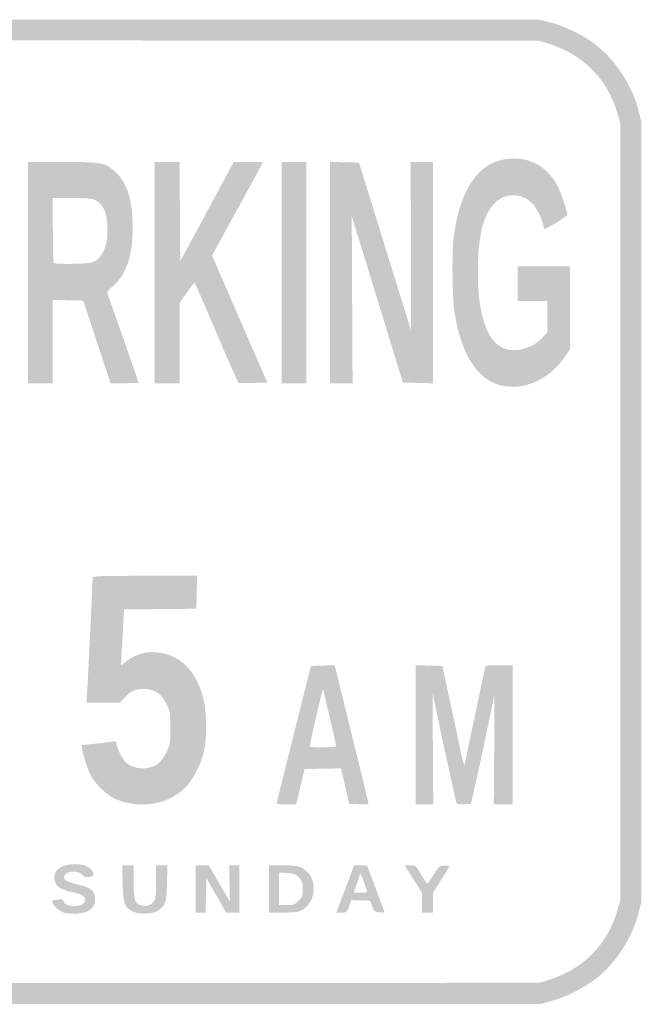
# Model space of a CAD drawing. Header units: inches. Extents: x -0.5 to 0.5, y -0.74 to 0.74.
# Tile 4 of 4: x 0.05 to 0.5, y 0.03 to 0.74. Entities that reach past the tile are written whole.
import ezdxf

# ---------------------------------------------------------------- set-up
doc = ezdxf.new("R2010")
doc.units = ezdxf.units.IN
doc.header["$MEASUREMENT"] = 0

msp = doc.modelspace()

# ---------------------------------------------------------------- hatches: boundary and pattern name
h = msp.add_hatch(color=7)
edge = h.paths.add_edge_path()
edge.add_spline(control_points=[(-0.42887, 0.02951), (-0.45596, 0.03442), (-0.4789, 0.05182), (-0.49112, 0.07672), (-0.49352, 0.08162), (-0.49641, 0.08925), (-0.49752, 0.09367)], knot_values=[0, 0, 0, 0, 1, 1, 1, 2, 2, 2, 2], degree=3, periodic=0)
edge.add_line((-0.49752, 0.09367), (-0.49955, 0.10169))
edge.add_line((-0.49955, 0.10169), (-0.49955, 0.3818))
edge.add_line((-0.49955, 0.3818), (-0.49955, 0.66191))
edge.add_line((-0.49955, 0.66191), (-0.49752, 0.66994))
edge.add_spline(control_points=[(-0.49752, 0.66994), (-0.49311, 0.68738), (-0.4816, 0.70528), (-0.46766, 0.71638), (-0.45866, 0.72355), (-0.44517, 0.73031), (-0.43443, 0.73303)], knot_values=[0, 0, 0, 0, 1, 1, 1, 2, 2, 2, 2], degree=3, periodic=0)
edge.add_line((-0.43443, 0.73303), (-0.4264, 0.73506))
edge.add_line((-0.4264, 0.73506), (0, 0.73506))
edge.add_line((0, 0.73506), (0.4264, 0.73506))
edge.add_line((0.4264, 0.73506), (0.43443, 0.73303))
edge.add_spline(control_points=[(0.43443, 0.73303), (0.44517, 0.73031), (0.45866, 0.72355), (0.46766, 0.71638), (0.4816, 0.70528), (0.49311, 0.68738), (0.49752, 0.66994)], knot_values=[0, 0, 0, 0, 1, 1, 1, 2, 2, 2, 2], degree=3, periodic=0)
edge.add_line((0.49752, 0.66994), (0.49955, 0.66191))
edge.add_line((0.49955, 0.66191), (0.49955, 0.3818))
edge.add_line((0.49955, 0.3818), (0.49955, 0.10169))
edge.add_line((0.49955, 0.10169), (0.49752, 0.09367))
edge.add_spline(control_points=[(0.49752, 0.09367), (0.49311, 0.07622), (0.4816, 0.05832), (0.46766, 0.04722), (0.45893, 0.04026), (0.44539, 0.0334), (0.43488, 0.03059)], knot_values=[0, 0, 0, 0, 1, 1, 1, 2, 2, 2, 2], degree=3, periodic=0)
edge.add_line((0.43488, 0.03059), (0.4273, 0.02856))
edge.add_line((0.4273, 0.02856), (0.00268, 0.02841))
edge.add_spline(control_points=[(0.00268, 0.02841), (-0.35885, 0.02828), (-0.42297, 0.02844), (-0.42887, 0.02951)], knot_values=[0, 0, 0, 0, 1, 1, 1, 1], degree=3, periodic=0)
edge = h.paths.add_edge_path(flags=0)
edge.add_spline(control_points=[(0.43294, 0.04574), (0.45777, 0.05345), (0.47527, 0.07111), (0.48237, 0.09563)], knot_values=[0, 0, 0, 0, 1, 1, 1, 1], degree=3, periodic=0)
edge.add_line((0.48237, 0.09563), (0.48439, 0.10259))
edge.add_line((0.48439, 0.10259), (0.48439, 0.3818))
edge.add_line((0.48439, 0.3818), (0.48439, 0.66102))
edge.add_line((0.48439, 0.66102), (0.48237, 0.66797))
edge.add_spline(control_points=[(0.48237, 0.66797), (0.47527, 0.6925), (0.45777, 0.71016), (0.43294, 0.71786)], knot_values=[0, 0, 0, 0, 1, 1, 1, 1], degree=3, periodic=0)
edge.add_line((0.43294, 0.71786), (0.4264, 0.71989))
edge.add_line((0.4264, 0.71989), (0.13136, 0.72013))
edge.add_line((0.13136, 0.72013), (-0.16369, 0.72036))
edge.add_line((-0.16369, 0.72036), (-0.16369, 0.55978))
edge.add_line((-0.16369, 0.55978), (-0.16369, 0.3992))
edge.add_line((-0.16369, 0.3992), (-0.32428, 0.3992))
edge.add_line((-0.32428, 0.3992), (-0.48487, 0.3992))
edge.add_line((-0.48487, 0.3992), (-0.48462, 0.25045))
edge.add_line((-0.48462, 0.25045), (-0.48437, 0.10169))
edge.add_line((-0.48437, 0.10169), (-0.48235, 0.09516))
edge.add_spline(control_points=[(-0.48235, 0.09516), (-0.4739, 0.06781), (-0.45261, 0.04882), (-0.42522, 0.04417), (-0.42293, 0.04379), (-0.23037, 0.04352), (0.00268, 0.04359)], knot_values=[0, 0, 0, 0, 1, 1, 1, 2, 2, 2, 2], degree=3, periodic=0)
edge.add_line((0.00268, 0.04359), (0.4264, 0.04371))
edge.add_line((0.4264, 0.04371), (0.43294, 0.04574))
edge = h.paths.add_edge_path(flags=0)
edge.add_spline(control_points=[(-0.25629, 0.43676), (-0.2277, 0.44272), (-0.2083, 0.4774), (-0.20244, 0.53301), (-0.20042, 0.55222), (-0.20108, 0.5925), (-0.2037, 0.60943), (-0.20886, 0.64279), (-0.21859, 0.66585), (-0.23339, 0.67981), (-0.24304, 0.6889), (-0.25157, 0.69221), (-0.26539, 0.69221), (-0.27943, 0.69221), (-0.28778, 0.68891), (-0.29783, 0.67937), (-0.31862, 0.65964), (-0.32964, 0.62022), (-0.32961, 0.56565), (-0.32958, 0.51003), (-0.31899, 0.47085), (-0.29839, 0.45008), (-0.2865, 0.4381), (-0.27195, 0.43349), (-0.25629, 0.43676)], knot_values=[0, 0, 0, 0, 1, 1, 1, 2, 2, 2, 3, 3, 3, 4, 4, 4, 5, 5, 5, 6, 6, 6, 7, 7, 7, 8, 8, 8, 8], degree=3, periodic=0)
edge = h.paths.add_edge_path(flags=0)
edge.add_spline(control_points=[(-0.4349, 0.51093), (-0.43491, 0.5503), (-0.43531, 0.59292), (-0.43579, 0.60564), (-0.43626, 0.61836), (-0.43656, 0.62886), (-0.43643, 0.62898), (-0.43631, 0.62911), (-0.42459, 0.58899), (-0.41039, 0.53985), (-0.39619, 0.4907), (-0.38383, 0.44798), (-0.38292, 0.44492)], knot_values=[0, 0, 0, 0, 1, 1, 1, 2, 2, 2, 3, 3, 3, 4, 4, 4, 4], degree=3, periodic=0)
edge.add_line((-0.38292, 0.44492), (-0.38127, 0.43934))
edge.add_line((-0.38127, 0.43934), (-0.3657, 0.43934))
edge.add_line((-0.3657, 0.43934), (-0.35013, 0.43934))
edge.add_line((-0.35013, 0.43934), (-0.35013, 0.56423))
edge.add_line((-0.35013, 0.56423), (-0.35013, 0.68912))
edge.add_line((-0.35013, 0.68912), (-0.36179, 0.68912))
edge.add_line((-0.36179, 0.68912), (-0.37344, 0.68912))
edge.add_line((-0.37344, 0.68912), (-0.37316, 0.59366))
edge.add_spline(control_points=[(-0.37316, 0.59366), (-0.37301, 0.54117), (-0.37298, 0.49851), (-0.3731, 0.49888), (-0.37322, 0.49925), (-0.38571, 0.54211), (-0.40086, 0.59411)], knot_values=[0, 0, 0, 0, 1, 1, 1, 2, 2, 2, 2], degree=3, periodic=0)
edge.add_line((-0.40086, 0.59411), (-0.4284, 0.68867))
edge.add_line((-0.4284, 0.68867), (-0.44368, 0.68891))
edge.add_line((-0.44368, 0.68891), (-0.45897, 0.68916))
edge.add_line((-0.45897, 0.68916), (-0.45897, 0.56425))
edge.add_line((-0.45897, 0.56425), (-0.45897, 0.43934))
edge.add_line((-0.45897, 0.43934), (-0.44692, 0.43934))
edge.add_line((-0.44692, 0.43934), (-0.43488, 0.43934))
edge.add_line((-0.43488, 0.43934), (-0.4349, 0.51093))
h = msp.add_hatch(color=7)
edge = h.paths.add_edge_path()
edge.add_spline(control_points=[(0.39824, 0.47267), (0.38152, 0.47718), (0.37033, 0.49493), (0.36555, 0.52453), (0.36373, 0.53581), (0.36347, 0.56915), (0.36512, 0.58073), (0.37003, 0.61514), (0.38377, 0.63387), (0.40517, 0.63534), (0.42053, 0.63639), (0.43276, 0.62913), (0.44002, 0.61463), (0.44195, 0.61077), (0.44648, 0.59703), (0.44648, 0.59502), (0.44648, 0.59405), (0.43163, 0.58475), (0.43009, 0.58475), (0.42989, 0.58475), (0.42948, 0.58605), (0.42917, 0.58764), (0.42839, 0.59177), (0.42488, 0.59896), (0.42198, 0.6024), (0.4154, 0.61018), (0.4038, 0.6114), (0.39617, 0.60511), (0.38652, 0.59715), (0.38226, 0.58147), (0.38225, 0.55386), (0.38224, 0.52444), (0.38819, 0.50572), (0.39941, 0.49984), (0.40791, 0.49538), (0.42183, 0.49891), (0.42904, 0.50733)], knot_values=[0, 0, 0, 0, 1, 1, 1, 2, 2, 2, 3, 3, 3, 4, 4, 4, 5, 5, 5, 6, 6, 6, 7, 7, 7, 8, 8, 8, 9, 9, 9, 10, 10, 10, 11, 11, 11, 12, 12, 12, 12], degree=3, periodic=0)
edge.add_line((0.42904, 0.50733), (0.4322, 0.51103))
edge.add_line((0.4322, 0.51103), (0.4322, 0.52202))
edge.add_line((0.4322, 0.52202), (0.4322, 0.53301))
edge.add_line((0.4322, 0.53301), (0.4215, 0.53301))
edge.add_line((0.4215, 0.53301), (0.41079, 0.53301))
edge.add_line((0.41079, 0.53301), (0.41079, 0.5455))
edge.add_line((0.41079, 0.5455), (0.41079, 0.55798))
edge.add_line((0.41079, 0.55798), (0.42953, 0.55798))
edge.add_line((0.42953, 0.55798), (0.44826, 0.55798))
edge.add_line((0.44826, 0.55798), (0.44826, 0.5282))
edge.add_line((0.44826, 0.5282), (0.44826, 0.49842))
edge.add_line((0.44826, 0.49842), (0.44463, 0.49298))
edge.add_spline(control_points=[(0.44463, 0.49298), (0.43373, 0.47667), (0.41456, 0.46827), (0.39824, 0.47267)], knot_values=[0, 0, 0, 0, 1, 1, 1, 1], degree=3, periodic=0)
h = msp.add_hatch(color=7)
edge = h.paths.add_edge_path()
edge.add_line((0.05932, 0.55352), (0.05932, 0.63292))
edge.add_line((0.05932, 0.63292), (0.08414, 0.63292))
edge.add_spline(control_points=[(0.08414, 0.63292), (0.11264, 0.63292), (0.11452, 0.63258), (0.12175, 0.62607), (0.13061, 0.61811), (0.13454, 0.60545), (0.13447, 0.58519), (0.13439, 0.56548), (0.13007, 0.55261), (0.1207, 0.54416), (0.1181, 0.54181), (0.11604, 0.53964), (0.11613, 0.53934), (0.11623, 0.53905), (0.12134, 0.52443), (0.12751, 0.50685), (0.13367, 0.48928), (0.13872, 0.47473), (0.13872, 0.47451), (0.13872, 0.4743), (0.13419, 0.47413), (0.12867, 0.47413)], knot_values=[0, 0, 0, 0, 1, 1, 1, 2, 2, 2, 3, 3, 3, 4, 4, 4, 5, 5, 5, 6, 6, 6, 7, 7, 7, 7], degree=3, periodic=0)
edge.add_line((0.12867, 0.47413), (0.11862, 0.47413))
edge.add_line((0.11862, 0.47413), (0.10875, 0.50379))
edge.add_line((0.10875, 0.50379), (0.09888, 0.53345))
edge.add_line((0.09888, 0.53345), (0.08802, 0.5337))
edge.add_line((0.08802, 0.5337), (0.07716, 0.53395))
edge.add_line((0.07716, 0.53395), (0.07716, 0.50404))
edge.add_line((0.07716, 0.50404), (0.07716, 0.47413))
edge.add_line((0.07716, 0.47413), (0.06824, 0.47413))
edge.add_line((0.06824, 0.47413), (0.05932, 0.47413))
edge.add_line((0.05932, 0.47413), (0.05932, 0.55352))
edge = h.paths.add_edge_path(flags=0)
edge.add_spline(control_points=[(0.10497, 0.56069), (0.11197, 0.56263), (0.11641, 0.5715), (0.11641, 0.58353), (0.11641, 0.59218), (0.11496, 0.59849), (0.11221, 0.60175), (0.10817, 0.60656), (0.10623, 0.60705), (0.09103, 0.60705)], knot_values=[0, 0, 0, 0, 1, 1, 1, 2, 2, 2, 3, 3, 3, 3], degree=3, periodic=0)
edge.add_line((0.09103, 0.60705), (0.07716, 0.60705))
edge.add_line((0.07716, 0.60705), (0.07716, 0.584))
edge.add_spline(control_points=[(0.07716, 0.584), (0.07716, 0.57133), (0.07743, 0.56069), (0.07776, 0.56036), (0.07871, 0.55942), (0.10136, 0.55968), (0.10497, 0.56069)], knot_values=[0, 0, 0, 0, 1, 1, 1, 2, 2, 2, 2], degree=3, periodic=0)
h = msp.add_hatch(color=7)
edge = h.paths.add_edge_path()
edge.add_line((0.15031, 0.55352), (0.15031, 0.63292))
edge.add_line((0.15031, 0.63292), (0.15922, 0.63292))
edge.add_line((0.15922, 0.63292), (0.16813, 0.63292))
edge.add_line((0.16813, 0.63292), (0.16837, 0.59724))
edge.add_line((0.16837, 0.59724), (0.1686, 0.56157))
edge.add_line((0.1686, 0.56157), (0.18778, 0.59722))
edge.add_line((0.18778, 0.59722), (0.20696, 0.63287))
edge.add_line((0.20696, 0.63287), (0.21745, 0.63289))
edge.add_line((0.21745, 0.63289), (0.22795, 0.63292))
edge.add_line((0.22795, 0.63292), (0.22578, 0.62868))
edge.add_spline(control_points=[(0.22578, 0.62868), (0.22459, 0.62635), (0.21637, 0.61125), (0.20752, 0.59514)], knot_values=[0, 0, 0, 0, 1, 1, 1, 1], degree=3, periodic=0)
edge.add_line((0.20752, 0.59514), (0.19143, 0.56583))
edge.add_line((0.19143, 0.56583), (0.21127, 0.5202))
edge.add_line((0.21127, 0.5202), (0.23111, 0.47458))
edge.add_line((0.23111, 0.47458), (0.22132, 0.47432))
edge.add_spline(control_points=[(0.22132, 0.47432), (0.21593, 0.47418), (0.21109, 0.47424), (0.21055, 0.47444), (0.21002, 0.47465), (0.20277, 0.49092), (0.19444, 0.51059), (0.18612, 0.53027), (0.1791, 0.54637), (0.17886, 0.54636), (0.17861, 0.54636), (0.1761, 0.54308), (0.17328, 0.53907)], knot_values=[0, 0, 0, 0, 1, 1, 1, 2, 2, 2, 3, 3, 3, 4, 4, 4, 4], degree=3, periodic=0)
edge.add_line((0.17328, 0.53907), (0.16815, 0.53179))
edge.add_line((0.16815, 0.53179), (0.16815, 0.50296))
edge.add_line((0.16815, 0.50296), (0.16815, 0.47413))
edge.add_line((0.16815, 0.47413), (0.15923, 0.47413))
edge.add_line((0.15923, 0.47413), (0.15031, 0.47413))
edge.add_line((0.15031, 0.47413), (0.15031, 0.55352))
msp.add_hatch(color=7).paths.add_polyline_path([(0.2413, 0.55352), (0.2413, 0.63292), (0.25022, 0.63292), (0.25914, 0.63292), (0.25914, 0.55352), (0.25914, 0.47413), (0.25022, 0.47413), (0.2413, 0.47413), (0.2413, 0.55352)])
h = msp.add_hatch(color=7)
edge = h.paths.add_edge_path()
edge.add_line((0.27609, 0.55355), (0.27609, 0.63297))
edge.add_line((0.27609, 0.63297), (0.28651, 0.63272))
edge.add_line((0.28651, 0.63272), (0.29693, 0.63247))
edge.add_line((0.29693, 0.63247), (0.31531, 0.57315))
edge.add_spline(control_points=[(0.31531, 0.57315), (0.32541, 0.54052), (0.33387, 0.51332), (0.3341, 0.51271), (0.33433, 0.51209), (0.3344, 0.53889), (0.33426, 0.57225)], knot_values=[0, 0, 0, 0, 1, 1, 1, 2, 2, 2, 2], degree=3, periodic=0)
edge.add_line((0.33426, 0.57225), (0.334, 0.63292))
edge.add_line((0.334, 0.63292), (0.34206, 0.63292))
edge.add_line((0.34206, 0.63292), (0.35013, 0.63292))
edge.add_line((0.35013, 0.63292), (0.35013, 0.5535))
edge.add_line((0.35013, 0.5535), (0.35013, 0.47408))
edge.add_line((0.35013, 0.47408), (0.33928, 0.47433))
edge.add_line((0.33928, 0.47433), (0.32842, 0.47458))
edge.add_line((0.32842, 0.47458), (0.31006, 0.53441))
edge.add_line((0.31006, 0.53441), (0.2917, 0.59424))
edge.add_line((0.2917, 0.59424), (0.292, 0.53419))
edge.add_line((0.292, 0.53419), (0.2923, 0.47413))
edge.add_line((0.2923, 0.47413), (0.2842, 0.47413))
edge.add_line((0.2842, 0.47413), (0.27609, 0.47413))
edge.add_line((0.27609, 0.47413), (0.27609, 0.55355))
h = msp.add_hatch(color=7)
edge = h.paths.add_edge_path()
edge.add_spline(control_points=[(0.12958, 0.17311), (0.12676, 0.17379), (0.12278, 0.17521), (0.12073, 0.17626), (0.11554, 0.1789), (0.10795, 0.1863), (0.10488, 0.19172), (0.10243, 0.19602), (0.09927, 0.20546), (0.09824, 0.21153)], knot_values=[0, 0, 0, 0, 1, 1, 1, 2, 2, 2, 3, 3, 3, 3], degree=3, periodic=0)
edge.add_line((0.09824, 0.21153), (0.09777, 0.21432))
edge.add_line((0.09777, 0.21432), (0.10776, 0.21536))
edge.add_spline(control_points=[(0.10776, 0.21536), (0.11326, 0.21594), (0.11882, 0.21661), (0.12012, 0.21686), (0.12222, 0.21727), (0.12257, 0.21698), (0.12313, 0.21437), (0.1241, 0.20988), (0.12768, 0.20334), (0.13027, 0.2013), (0.13375, 0.19856), (0.13838, 0.19734), (0.14367, 0.19778), (0.15069, 0.19836), (0.15482, 0.20146), (0.15849, 0.20891), (0.1614, 0.21482), (0.16146, 0.2152), (0.16146, 0.22656), (0.16146, 0.23681), (0.16122, 0.23871), (0.15941, 0.24264), (0.1555, 0.25112), (0.15042, 0.25468), (0.14222, 0.25468), (0.13654, 0.25468), (0.13254, 0.25284), (0.12848, 0.24835)], knot_values=[0, 0, 0, 0, 1, 1, 1, 2, 2, 2, 3, 3, 3, 4, 4, 4, 5, 5, 5, 6, 6, 6, 7, 7, 7, 8, 8, 8, 9, 9, 9, 9], degree=3, periodic=0)
edge.add_line((0.12848, 0.24835), (0.12534, 0.24487))
edge.add_line((0.12534, 0.24487), (0.11331, 0.24487))
edge.add_line((0.11331, 0.24487), (0.10127, 0.24487))
edge.add_line((0.10127, 0.24487), (0.10174, 0.25134))
edge.add_spline(control_points=[(0.10174, 0.25134), (0.10217, 0.25719), (0.10571, 0.33149), (0.10571, 0.33457), (0.10571, 0.33568), (0.11106, 0.33586), (0.1432, 0.33586)], knot_values=[0, 0, 0, 0, 1, 1, 1, 2, 2, 2, 2], degree=3, periodic=0)
edge.add_line((0.1432, 0.33586), (0.18069, 0.33586))
edge.add_line((0.18069, 0.33586), (0.18045, 0.32404))
edge.add_line((0.18045, 0.32404), (0.1802, 0.31222))
edge.add_line((0.1802, 0.31222), (0.15422, 0.31198))
edge.add_line((0.15422, 0.31198), (0.12825, 0.31175))
edge.add_line((0.12825, 0.31175), (0.12767, 0.30039))
edge.add_spline(control_points=[(0.12767, 0.30039), (0.12735, 0.29414), (0.12684, 0.28505), (0.12653, 0.28019)], knot_values=[0, 0, 0, 0, 1, 1, 1, 1], degree=3, periodic=0)
edge.add_line((0.12653, 0.28019), (0.12598, 0.27135))
edge.add_line((0.12598, 0.27135), (0.12945, 0.27413))
edge.add_spline(control_points=[(0.12945, 0.27413), (0.13687, 0.28007), (0.14544, 0.28225), (0.15475, 0.28056), (0.16993, 0.2778), (0.18029, 0.26672), (0.18518, 0.24799), (0.18758, 0.23877), (0.18784, 0.22002), (0.18569, 0.21008), (0.18364, 0.20061), (0.17799, 0.18963), (0.17217, 0.18381), (0.16177, 0.17341), (0.14536, 0.16929), (0.12958, 0.17311)], knot_values=[0, 0, 0, 0, 1, 1, 1, 2, 2, 2, 3, 3, 3, 4, 4, 4, 5, 5, 5, 5], degree=3, periodic=0)
h = msp.add_hatch(color=7)
edge = h.paths.add_edge_path()
edge.add_spline(control_points=[(0.23776, 0.17239), (0.23777, 0.17276), (0.24332, 0.19514), (0.25008, 0.22212)], knot_values=[0, 0, 0, 0, 1, 1, 1, 1], degree=3, periodic=0)
edge.add_line((0.25008, 0.22212), (0.26237, 0.27119))
edge.add_line((0.26237, 0.27119), (0.2709, 0.27144))
edge.add_line((0.2709, 0.27144), (0.27943, 0.27169))
edge.add_line((0.27943, 0.27169), (0.2916, 0.22238))
edge.add_spline(control_points=[(0.2916, 0.22238), (0.29829, 0.19525), (0.30376, 0.17274), (0.30376, 0.17235), (0.30375, 0.17196), (0.30064, 0.17176), (0.29685, 0.17191)], knot_values=[0, 0, 0, 0, 1, 1, 1, 2, 2, 2, 2], degree=3, periodic=0)
edge.add_line((0.29685, 0.17191), (0.28995, 0.17217))
edge.add_line((0.28995, 0.17217), (0.28695, 0.1849))
edge.add_line((0.28695, 0.1849), (0.28395, 0.19764))
edge.add_line((0.28395, 0.19764), (0.2709, 0.19739))
edge.add_line((0.2709, 0.19739), (0.25784, 0.19715))
edge.add_line((0.25784, 0.19715), (0.25484, 0.18443))
edge.add_line((0.25484, 0.18443), (0.25184, 0.17172))
edge.add_line((0.25184, 0.17172), (0.24479, 0.17172))
edge.add_spline(control_points=[(0.24479, 0.17172), (0.24091, 0.17172), (0.23775, 0.17202), (0.23776, 0.17239)], knot_values=[0, 0, 0, 0, 1, 1, 1, 1], degree=3, periodic=0)
edge = h.paths.add_edge_path(flags=0)
edge.add_spline(control_points=[(0.28055, 0.21351), (0.28055, 0.21414), (0.27723, 0.22867), (0.27184, 0.25156), (0.27085, 0.25577), (0.27158, 0.25801), (0.26554, 0.23216), (0.26316, 0.22199), (0.26142, 0.21346), (0.26167, 0.21321), (0.26245, 0.21242), (0.28055, 0.21272), (0.28055, 0.21351)], knot_values=[0, 0, 0, 0, 1, 1, 1, 2, 2, 2, 3, 3, 3, 4, 4, 4, 4], degree=3, periodic=0)
h = msp.add_hatch(color=7)
edge = h.paths.add_edge_path()
edge.add_line((0.33764, 0.22171), (0.33764, 0.27169))
edge.add_line((0.33764, 0.27169), (0.34715, 0.27144))
edge.add_line((0.34715, 0.27144), (0.35666, 0.27119))
edge.add_line((0.35666, 0.27119), (0.36098, 0.25156))
edge.add_spline(control_points=[(0.36098, 0.25156), (0.36335, 0.24077), (0.36686, 0.22431), (0.36876, 0.21499), (0.37099, 0.20411), (0.37241, 0.19884), (0.37272, 0.20027), (0.37299, 0.20149), (0.37628, 0.21715), (0.38003, 0.23506), (0.38378, 0.25297), (0.38706, 0.26852), (0.38732, 0.26963), (0.38778, 0.27156), (0.38817, 0.27163), (0.39751, 0.27163)], knot_values=[0, 0, 0, 0, 1, 1, 1, 2, 2, 2, 3, 3, 3, 4, 4, 4, 5, 5, 5, 5], degree=3, periodic=0)
edge.add_line((0.39751, 0.27163), (0.40723, 0.27163))
edge.add_line((0.40723, 0.27163), (0.40723, 0.22168))
edge.add_line((0.40723, 0.22168), (0.40723, 0.17172))
edge.add_line((0.40723, 0.17172), (0.40044, 0.17172))
edge.add_line((0.40044, 0.17172), (0.39366, 0.17172))
edge.add_line((0.39366, 0.17172), (0.39398, 0.21142))
edge.add_spline(control_points=[(0.39398, 0.21142), (0.39415, 0.23325), (0.39421, 0.25082), (0.39411, 0.25045), (0.39401, 0.25008), (0.3923, 0.24175), (0.39031, 0.23194), (0.38832, 0.22212), (0.38458, 0.20466), (0.38199, 0.19313)], knot_values=[0, 0, 0, 0, 1, 1, 1, 2, 2, 2, 3, 3, 3, 3], degree=3, periodic=0)
edge.add_line((0.38199, 0.19313), (0.3773, 0.17217))
edge.add_line((0.3773, 0.17217), (0.37222, 0.1719))
edge.add_spline(control_points=[(0.37222, 0.1719), (0.36755, 0.17166), (0.3671, 0.1718), (0.36665, 0.17369), (0.36431, 0.18358), (0.35652, 0.21928), (0.35366, 0.23322), (0.3517, 0.24276), (0.35, 0.25065), (0.34989, 0.25076), (0.34978, 0.25088), (0.34981, 0.23314), (0.34995, 0.21134)], knot_values=[0, 0, 0, 0, 1, 1, 1, 2, 2, 2, 3, 3, 3, 4, 4, 4, 4], degree=3, periodic=0)
edge.add_line((0.34995, 0.21134), (0.35022, 0.17172))
edge.add_line((0.35022, 0.17172), (0.34393, 0.17172))
edge.add_line((0.34393, 0.17172), (0.33764, 0.17172))
edge.add_line((0.33764, 0.17172), (0.33764, 0.22171))
h = msp.add_hatch(color=7)
edge = h.paths.add_edge_path()
edge.add_spline(control_points=[(0.08484, 0.09415), (0.08029, 0.09551), (0.07415, 0.10303), (0.07758, 0.10303), (0.07821, 0.10303), (0.07994, 0.10328), (0.08142, 0.10357), (0.08361, 0.10401), (0.08423, 0.10377), (0.08469, 0.10233), (0.08547, 0.09987), (0.08986, 0.09825), (0.09416, 0.09882), (0.09831, 0.09938), (0.10036, 0.10079), (0.10036, 0.10308), (0.10036, 0.10569), (0.09801, 0.1073), (0.09255, 0.10843), (0.08469, 0.11005), (0.08081, 0.11189), (0.07936, 0.1147), (0.07533, 0.12248), (0.08141, 0.1289), (0.09282, 0.1289), (0.09861, 0.1289), (0.10312, 0.12723), (0.10515, 0.12434), (0.1073, 0.12126), (0.10695, 0.12027), (0.10347, 0.11971), (0.10093, 0.11929), (0.09992, 0.11961), (0.09815, 0.12137), (0.09432, 0.12521), (0.08519, 0.12374), (0.08519, 0.11929), (0.08519, 0.11747), (0.08902, 0.11558), (0.09582, 0.11407), (0.10448, 0.11215), (0.10749, 0.10946), (0.10749, 0.10368), (0.10749, 0.09884), (0.10486, 0.0956), (0.0998, 0.09419), (0.09575, 0.09307), (0.08852, 0.09305), (0.08484, 0.09415)], knot_values=[0, 0, 0, 0, 1, 1, 1, 2, 2, 2, 3, 3, 3, 4, 4, 4, 5, 5, 5, 6, 6, 6, 7, 7, 7, 8, 8, 8, 9, 9, 9, 10, 10, 10, 11, 11, 11, 12, 12, 12, 13, 13, 13, 14, 14, 14, 15, 15, 15, 16, 16, 16, 16], degree=3, periodic=0)
h = msp.add_hatch(color=7)
edge = h.paths.add_edge_path()
edge.add_spline(control_points=[(0.13454, 0.0949), (0.12862, 0.09767), (0.12766, 0.10038), (0.12728, 0.1153)], knot_values=[0, 0, 0, 0, 1, 1, 1, 1], degree=3, periodic=0)
edge.add_line((0.12728, 0.1153), (0.12695, 0.12801))
edge.add_line((0.12695, 0.12801), (0.13105, 0.12801))
edge.add_line((0.13105, 0.12801), (0.13515, 0.12801))
edge.add_line((0.13515, 0.12801), (0.13515, 0.11646))
edge.add_spline(control_points=[(0.13515, 0.11646), (0.13515, 0.10335), (0.13588, 0.10084), (0.1401, 0.09945), (0.14385, 0.09821), (0.14722, 0.0991), (0.14943, 0.10192), (0.151, 0.1039), (0.1512, 0.10555), (0.1512, 0.11609)], knot_values=[0, 0, 0, 0, 1, 1, 1, 2, 2, 2, 3, 3, 3, 3], degree=3, periodic=0)
edge.add_line((0.1512, 0.11609), (0.1512, 0.12801))
edge.add_line((0.1512, 0.12801), (0.1553, 0.12801))
edge.add_line((0.1553, 0.12801), (0.1594, 0.12801))
edge.add_line((0.1594, 0.12801), (0.15909, 0.11514))
edge.add_spline(control_points=[(0.15909, 0.11514), (0.15876, 0.10121), (0.15828, 0.09971), (0.15279, 0.09562), (0.14929, 0.093), (0.1394, 0.09261), (0.13454, 0.0949)], knot_values=[0, 0, 0, 0, 1, 1, 1, 2, 2, 2, 2], degree=3, periodic=0)
h = msp.add_hatch(color=7)
edge = h.paths.add_edge_path()
edge.add_line((0.17975, 0.11106), (0.17975, 0.12801))
edge.add_line((0.17975, 0.12801), (0.18443, 0.128))
edge.add_line((0.18443, 0.128), (0.18912, 0.128))
edge.add_line((0.18912, 0.128), (0.19467, 0.11841))
edge.add_spline(control_points=[(0.19467, 0.11841), (0.19773, 0.11314), (0.20114, 0.10734), (0.20226, 0.10552)], knot_values=[0, 0, 0, 0, 1, 1, 1, 1], degree=3, periodic=0)
edge.add_line((0.20226, 0.10552), (0.20428, 0.10221))
edge.add_line((0.20428, 0.10221), (0.20398, 0.11511))
edge.add_line((0.20398, 0.11511), (0.20367, 0.12801))
edge.add_line((0.20367, 0.12801), (0.20732, 0.12801))
edge.add_line((0.20732, 0.12801), (0.21097, 0.12801))
edge.add_line((0.21097, 0.12801), (0.21097, 0.11106))
edge.add_line((0.21097, 0.11106), (0.21097, 0.09411))
edge.add_line((0.21097, 0.09411), (0.20629, 0.09412))
edge.add_line((0.20629, 0.09412), (0.20161, 0.09414))
edge.add_line((0.20161, 0.09414), (0.19447, 0.10656))
edge.add_line((0.19447, 0.10656), (0.18733, 0.11898))
edge.add_line((0.18733, 0.11898), (0.18709, 0.10654))
edge.add_line((0.18709, 0.10654), (0.18684, 0.09411))
edge.add_line((0.18684, 0.09411), (0.18329, 0.09411))
edge.add_line((0.18329, 0.09411), (0.17975, 0.09411))
edge.add_line((0.17975, 0.09411), (0.17975, 0.11106))
h = msp.add_hatch(color=7)
edge = h.paths.add_edge_path()
edge.add_line((0.23238, 0.11106), (0.23238, 0.12801))
edge.add_line((0.23238, 0.12801), (0.24214, 0.12801))
edge.add_spline(control_points=[(0.24214, 0.12801), (0.2531, 0.12801), (0.25565, 0.12733), (0.25982, 0.12331), (0.268, 0.11542), (0.26486, 0.09903), (0.2544, 0.09506), (0.25302, 0.09454), (0.2475, 0.09411), (0.24214, 0.09411)], knot_values=[0, 0, 0, 0, 1, 1, 1, 2, 2, 2, 3, 3, 3, 3], degree=3, periodic=0)
edge.add_line((0.24214, 0.09411), (0.23238, 0.09411))
edge.add_line((0.23238, 0.09411), (0.23238, 0.11106))
edge = h.paths.add_edge_path(flags=0)
edge.add_spline(control_points=[(0.25343, 0.1025), (0.25622, 0.10528), (0.25647, 0.10598), (0.25647, 0.11096), (0.25647, 0.11567), (0.25613, 0.11676), (0.25391, 0.11925), (0.25161, 0.12182), (0.25074, 0.12215), (0.24543, 0.12249)], knot_values=[0, 0, 0, 0, 1, 1, 1, 2, 2, 2, 3, 3, 3, 3], degree=3, periodic=0)
edge.add_line((0.24543, 0.12249), (0.23952, 0.12287))
edge.add_line((0.23952, 0.12287), (0.23952, 0.11117))
edge.add_line((0.23952, 0.11117), (0.23952, 0.09946))
edge.add_line((0.23952, 0.09946), (0.24496, 0.09946))
edge.add_spline(control_points=[(0.24496, 0.09946), (0.24996, 0.09946), (0.25065, 0.09971), (0.25343, 0.1025)], knot_values=[0, 0, 0, 0, 1, 1, 1, 1], degree=3, periodic=0)
h = msp.add_hatch(color=7)
edge = h.paths.add_edge_path()
edge.add_spline(control_points=[(0.28277, 0.09969), (0.28394, 0.10275), (0.28682, 0.11038), (0.28918, 0.11664)], knot_values=[0, 0, 0, 0, 1, 1, 1, 1], degree=3, periodic=0)
edge.add_line((0.28918, 0.11664), (0.29345, 0.12801))
edge.add_line((0.29345, 0.12801), (0.29815, 0.12801))
edge.add_spline(control_points=[(0.29815, 0.12801), (0.30074, 0.12801), (0.30285, 0.12788), (0.30285, 0.12771), (0.30285, 0.12755), (0.30566, 0.12003), (0.3091, 0.111), (0.31253, 0.10197), (0.31534, 0.09445), (0.31534, 0.0943), (0.31534, 0.09414), (0.31369, 0.09413), (0.31166, 0.09428), (0.30821, 0.09454), (0.30789, 0.09481), (0.30642, 0.09857)], knot_values=[0, 0, 0, 0, 1, 1, 1, 2, 2, 2, 3, 3, 3, 4, 4, 4, 5, 5, 5, 5], degree=3, periodic=0)
edge.add_line((0.30642, 0.09857), (0.30486, 0.10259))
edge.add_line((0.30486, 0.10259), (0.29816, 0.10285))
edge.add_line((0.29816, 0.10285), (0.29146, 0.1031))
edge.add_line((0.29146, 0.1031), (0.28985, 0.09861))
edge.add_spline(control_points=[(0.28985, 0.09861), (0.28825, 0.09417), (0.28818, 0.09411), (0.28443, 0.09411)], knot_values=[0, 0, 0, 0, 1, 1, 1, 1], degree=3, periodic=0)
edge.add_line((0.28443, 0.09411), (0.28063, 0.09411))
edge.add_line((0.28063, 0.09411), (0.28277, 0.09969))
edge = h.paths.add_edge_path(flags=0)
edge.add_spline(control_points=[(0.30263, 0.1095), (0.30241, 0.11011), (0.3013, 0.11343), (0.30016, 0.11686), (0.29903, 0.12029), (0.2979, 0.1225), (0.29766, 0.12177), (0.29742, 0.12103), (0.29631, 0.11772), (0.29519, 0.11441)], knot_values=[0, 0, 0, 0, 1, 1, 1, 2, 2, 2, 3, 3, 3, 3], degree=3, periodic=0)
edge.add_line((0.29519, 0.11441), (0.29315, 0.10839))
edge.add_line((0.29315, 0.10839), (0.2981, 0.10839))
edge.add_spline(control_points=[(0.2981, 0.10839), (0.30168, 0.10839), (0.30293, 0.10869), (0.30263, 0.1095)], knot_values=[0, 0, 0, 0, 1, 1, 1, 1], degree=3, periodic=0)
h = msp.add_hatch(color=7)
edge = h.paths.add_edge_path()
edge.add_line((0.34211, 0.10129), (0.34211, 0.10846))
edge.add_line((0.34211, 0.10846), (0.33588, 0.11824))
edge.add_line((0.33588, 0.11824), (0.32965, 0.12801))
edge.add_line((0.32965, 0.12801), (0.33361, 0.12801))
edge.add_spline(control_points=[(0.33361, 0.12801), (0.33756, 0.12801), (0.33757, 0.128), (0.34128, 0.12175), (0.34333, 0.11831), (0.34532, 0.11529), (0.34571, 0.11505), (0.3461, 0.11481), (0.34819, 0.11753), (0.35035, 0.12109), (0.35412, 0.12732), (0.35441, 0.12757), (0.358, 0.12784), (0.36005, 0.12799), (0.36173, 0.12784), (0.36173, 0.1275), (0.36173, 0.12716), (0.35912, 0.12273), (0.35593, 0.11765)], knot_values=[0, 0, 0, 0, 1, 1, 1, 2, 2, 2, 3, 3, 3, 4, 4, 4, 5, 5, 5, 6, 6, 6, 6], degree=3, periodic=0)
edge.add_line((0.35593, 0.11765), (0.35013, 0.10842))
edge.add_line((0.35013, 0.10842), (0.35013, 0.10126))
edge.add_line((0.35013, 0.10126), (0.35013, 0.09411))
edge.add_line((0.35013, 0.09411), (0.34612, 0.09411))
edge.add_line((0.34612, 0.09411), (0.34211, 0.09411))
edge.add_line((0.34211, 0.09411), (0.34211, 0.10129))

doc.saveas('drawing.dxf')
